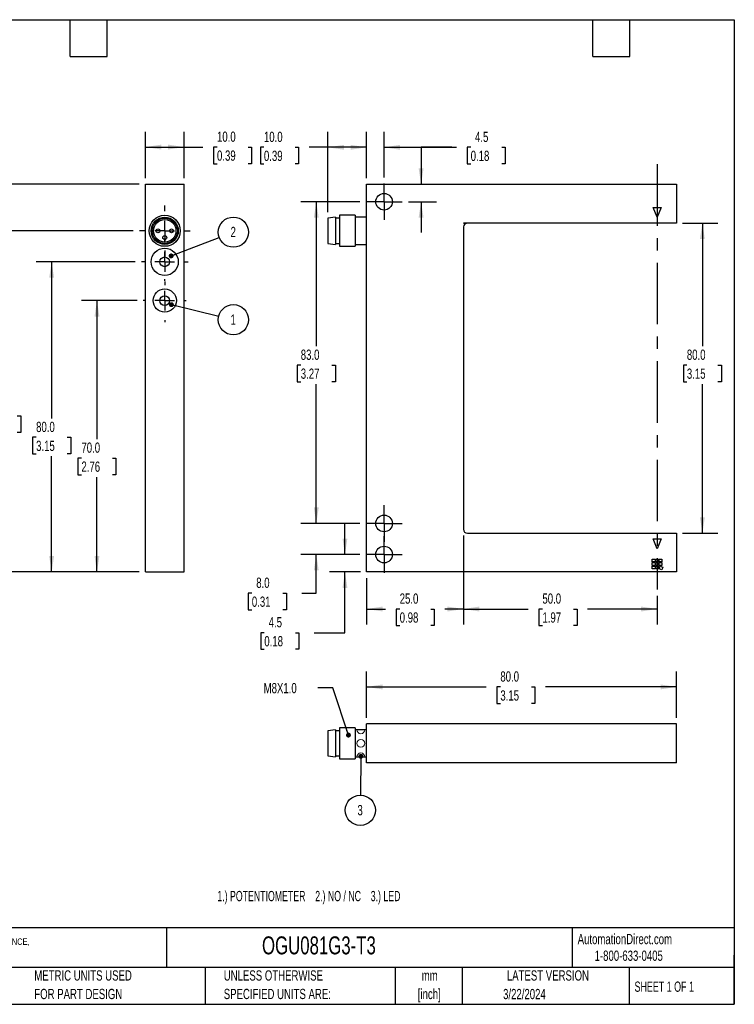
# Model space of a CAD drawing. Header units: millimetres. Extents: x 6 to 273, y 6 to 210.
# Tile 2 of 2: x 125 to 273, y 6 to 210. Entities that reach past the tile are written whole.
import ezdxf

# ---------------------------------------------------------------- set-up
doc = ezdxf.new("R2010")
doc.units = ezdxf.units.MM
doc.linetypes.add('CENTERX2', pattern=[20.32, 12.7, -2.54, 2.54, -2.54])
doc.layers.add('CENTER', color=40, linetype='CENTERX2')
doc.layers.add('DIMENSIONS', color=140, linetype='Continuous', lineweight=25)
doc.layers.add('TEXT', color=140, linetype='Continuous', lineweight=25)
doc.styles.add('SLDTEXTSTYLE1', font='TXT', dxfattribs={"width": 0.7})
doc.styles.add('SLDTEXTSTYLE2', font='TXT', dxfattribs={"width": 0.639535})
doc.styles.add('SLDTEXTSTYLE4', font='TXT', dxfattribs={"width": 0.65})
doc.dimstyles.new('SLDDIMSTYLE0', dxfattribs={"dimtxt": 2.158008, "dimasz": 3.302, "dimexe": 0, "dimexo": 0.0625, "dimgap": 0.539502, "dimtad": 0, "dimtih": 1, "dimtoh": 1, "dimlfac": 1.25, "dimrnd": 1e-09, "dimzin": 4, "dimdsep": 46, "dimtxsty": 'SLDTEXTSTYLE1', "dimsah": 1, "dimcen": 0.09, "dimadec": 0, "dimazin": 1, "dimtfac": 1, "dimtofl": 0, "dimtmove": 0, "dimatfit": 3, "dimfxl": 0, "dimfrac": 2, "dimtolj": 1, "dimtzin": 12, "dimarcsym": 0})
doc.dimstyles.new('SLDDIMSTYLE1', dxfattribs={"dimtxt": 2.158008, "dimasz": 3.302, "dimexe": 0, "dimexo": 0.0625, "dimgap": 0.539502, "dimtad": 0, "dimtih": 1, "dimtoh": 1, "dimlfac": 1.25, "dimrnd": 1e-09, "dimzin": 12, "dimdsep": 46, "dimtxsty": 'SLDTEXTSTYLE1', "dimsah": 1, "dimcen": 0.09, "dimadec": 0, "dimazin": 3, "dimtfac": 1, "dimtmove": 0, "dimatfit": 0, "dimfxl": 0, "dimfrac": 2, "dimtolj": 1, "dimtzin": 12, "dimarcsym": 0})
doc.dimstyles.new('SLDDIMSTYLE2', dxfattribs={"dimtxt": 2.158008, "dimasz": 3.302, "dimexe": 0, "dimexo": 0.0625, "dimgap": 0.539502, "dimtad": 0, "dimtih": 1, "dimtoh": 1, "dimlfac": 1.25, "dimrnd": 1e-09, "dimzin": 4, "dimdsep": 46, "dimtxsty": 'SLDTEXTSTYLE1', "dimsah": 1, "dimcen": 0.09, "dimadec": 0, "dimazin": 1, "dimtfac": 1, "dimtmove": 0, "dimatfit": 0, "dimfxl": 0, "dimfrac": 2, "dimtolj": 1, "dimtzin": 12, "dimarcsym": 0})
doc.dimstyles.new('SLDDIMSTYLE3', dxfattribs={"dimtxt": 0.18, "dimasz": 1.016, "dimexe": 0, "dimexo": 0.0625, "dimgap": 0, "dimtad": 0, "dimtih": 1, "dimtoh": 1, "dimdec": 0, "dimrnd": 1e-09, "dimzin": 0, "dimdsep": 46, "dimtxsty": 'Standard', "dimblk1": 'DOT', "dimblk2": 'DOT', "dimsah": 1, "dimcen": 0.09, "dimadec": 0, "dimazin": 0, "dimtfac": 1.016, "dimtdec": 0, "dimtofl": 0, "dimtmove": 0, "dimatfit": 3, "dimldrblk": 'DOT', "dimfxl": 0, "dimfrac": 2, "dimtolj": 1, "dimtzin": 0, "dimarcsym": 0})

# ---------------------------------------------------------------- blocks, each defined once
blk = doc.blocks.new('_D')
at = {"layer": 'DIMENSIONS'}
for p, q in [((217.11, 103.11), (217.11, 84.75)), ((257.11, 90.67), (257.11, 84.75)), ((217.11, 87.93), (230.5, 87.93)), ((233.42, 87.93), (232.7, 87.93)), ((232.7, 87.93), (232.7, 84.5)), ((239.84, 87.93), (240.56, 87.93)), ((240.56, 87.93), (240.56, 84.5)), ((257.11, 87.93), (242.76, 87.93)), ((232.7, 84.5), (233.42, 84.5)), ((240.56, 84.5), (239.84, 84.5))]:
    blk.add_line(p, q, dxfattribs=at)
for points in [[(217.11, 87.93), (220.41, 87.42), (220.41, 88.44)], [(257.11, 87.93), (253.81, 88.44), (253.81, 87.42)]]:
    blk.add_solid(points, dxfattribs=at)
at = {"layer": 'DIMENSIONS', "char_height": 2.117, "attachment_point": 1, "style": 'SLDTEXTSTYLE1'}
for s, insert in [('50.0', (233.42, 91.14)), ('1.97', (233.42, 87.23))]:
    blk.add_mtext(s, dxfattribs=dict(at, insert=insert))
blk = doc.blocks.new('_D_1')
at = {"layer": 'DIMENSIONS'}
for p, q in [((189.11, 169.85), (189.11, 186.39)), ((197.11, 176.85), (197.11, 186.39)), ((175.9, 183.21), (175.18, 183.21)), ((175.18, 183.21), (175.18, 179.79)), ((182.32, 183.21), (183.04, 183.21)), ((183.04, 183.21), (183.04, 179.79)), ((189.11, 183.21), (185.24, 183.21)), ((197.11, 183.21), (189.11, 183.21)), ((175.18, 179.79), (175.9, 179.79)), ((183.04, 179.79), (182.32, 179.79))]:
    blk.add_line(p, q, dxfattribs=at)
for points in [[(189.11, 183.21), (192.41, 182.71), (192.41, 183.72)], [(197.11, 183.21), (193.81, 183.72), (193.81, 182.71)]]:
    blk.add_solid(points, dxfattribs=at)
at = {"layer": 'DIMENSIONS', "char_height": 2.117, "attachment_point": 1, "style": 'SLDTEXTSTYLE1'}
for s, insert in [('10.0', (175.9, 186.43)), ('0.39', (175.9, 182.51))]:
    blk.add_mtext(s, dxfattribs=dict(at, insert=insert))
blk = doc.blocks.new('_D_2')
at = {"layer": 'DIMENSIONS'}
for p, q in [((197.11, 176.85), (197.11, 186.39)), ((200.71, 177), (200.71, 186.39)), ((197.11, 183.21), (190.76, 183.21)), ((200.71, 183.21), (215.68, 183.21)), ((218.6, 183.21), (217.88, 183.21)), ((217.88, 183.21), (217.88, 179.79)), ((225.02, 183.21), (225.74, 183.21)), ((225.74, 183.21), (225.74, 179.79)), ((217.88, 179.79), (218.6, 179.79)), ((225.74, 179.79), (225.02, 179.79))]:
    blk.add_line(p, q, dxfattribs=at)
for points in [[(197.11, 183.21), (193.81, 183.72), (193.81, 182.71)], [(200.71, 183.21), (204.01, 182.71), (204.01, 183.72)]]:
    blk.add_solid(points, dxfattribs=at)
at = {"layer": 'DIMENSIONS', "char_height": 2.117, "attachment_point": 1, "style": 'SLDTEXTSTYLE1'}
for s, insert in [('4.5', (219.5, 186.43)), ('0.18', (218.6, 182.51))]:
    blk.add_mtext(s, dxfattribs=dict(at, insert=insert))
blk = doc.blocks.new('_D_3')
at = {"layer": 'DIMENSIONS'}
for p, q in [((214.71, 183.21), (208.36, 183.21)), ((208.36, 183.21), (208.36, 175.58)), ((218.6, 183.21), (217.88, 183.21)), ((217.88, 183.21), (217.88, 179.79)), ((225.01, 183.21), (225.74, 183.21)), ((225.74, 183.21), (225.74, 179.79)), ((217.88, 179.79), (218.6, 179.79)), ((225.74, 179.79), (225.01, 179.79)), ((205.73, 171.98), (211.53, 171.98)), ((208.36, 171.98), (208.36, 165.63))]:
    blk.add_line(p, q, dxfattribs=at)
for points in [[(208.36, 175.58), (208.87, 178.88), (207.85, 178.88)], [(208.36, 171.98), (207.85, 168.68), (208.87, 168.68)]]:
    blk.add_solid(points, dxfattribs=at)
at = {"layer": 'DIMENSIONS', "char_height": 2.117, "attachment_point": 1, "style": 'SLDTEXTSTYLE1'}
for s, insert in [('4.5', (219.5, 186.43)), ('0.18', (218.6, 182.51))]:
    blk.add_mtext(s, dxfattribs=dict(at, insert=insert))
blk = doc.blocks.new('_D_4')
at = {"layer": 'DIMENSIONS'}
for p, q in [((192.64, 99.18), (192.64, 105.53)), ((195.69, 99.18), (189.46, 99.18)), ((195.84, 95.58), (189.46, 95.58)), ((192.64, 83.04), (192.64, 95.58)), ((175.98, 83.04), (175.26, 83.04)), ((175.26, 83.04), (175.26, 79.61)), ((182.4, 83.04), (183.12, 83.04)), ((183.12, 83.04), (183.12, 79.61)), ((186.29, 83.04), (192.64, 83.04)), ((175.26, 79.61), (175.98, 79.61)), ((183.12, 79.61), (182.4, 79.61))]:
    blk.add_line(p, q, dxfattribs=at)
for points in [[(192.64, 99.18), (193.14, 102.48), (192.13, 102.48)], [(192.64, 95.58), (192.13, 92.28), (193.14, 92.28)]]:
    blk.add_solid(points, dxfattribs=at)
at = {"layer": 'DIMENSIONS', "char_height": 2.117, "attachment_point": 1, "style": 'SLDTEXTSTYLE1'}
for s, insert in [('4.5', (176.88, 86.26)), ('0.18', (175.98, 82.34))]:
    blk.add_mtext(s, dxfattribs=dict(at, insert=insert))
blk = doc.blocks.new('_D_5')
at = {"layer": 'DIMENSIONS'}
for p, q in [((186.71, 105.58), (186.71, 111.93)), ((195.69, 105.58), (183.54, 105.58)), ((195.69, 99.18), (183.54, 99.18)), ((186.71, 91.2), (186.71, 99.18)), ((173.41, 91.2), (172.68, 91.2)), ((172.68, 91.2), (172.68, 87.77)), ((179.82, 91.2), (180.55, 91.2)), ((180.55, 91.2), (180.55, 87.77)), ((183.71, 91.2), (186.71, 91.2)), ((172.68, 87.77), (173.41, 87.77)), ((180.55, 87.77), (179.82, 87.77))]:
    blk.add_line(p, q, dxfattribs=at)
for points in [[(186.71, 105.58), (187.22, 108.88), (186.21, 108.88)], [(186.71, 99.18), (186.21, 95.88), (187.22, 95.88)]]:
    blk.add_solid(points, dxfattribs=at)
at = {"layer": 'DIMENSIONS', "char_height": 2.117, "attachment_point": 1, "style": 'SLDTEXTSTYLE1'}
for s, insert in [('8.0', (174.31, 94.41)), ('0.31', (173.41, 90.5))]:
    blk.add_mtext(s, dxfattribs=dict(at, insert=insert))
blk = doc.blocks.new('_D_6')
at = {"layer": 'DIMENSIONS'}
for p, q in [((217.11, 103.11), (217.11, 84.75)), ((197.11, 94.31), (197.11, 84.75)), ((197.11, 87.93), (201.02, 87.93)), ((203.94, 87.93), (203.21, 87.93)), ((203.21, 87.93), (203.21, 84.5)), ((210.35, 87.93), (211.08, 87.93)), ((211.08, 87.93), (211.08, 84.5)), ((217.11, 87.93), (213.28, 87.93)), ((203.21, 84.5), (203.94, 84.5)), ((211.08, 84.5), (210.35, 84.5))]:
    blk.add_line(p, q, dxfattribs=at)
for points in [[(197.11, 87.93), (200.41, 87.42), (200.41, 88.44)], [(217.11, 87.93), (213.81, 88.44), (213.81, 87.42)]]:
    blk.add_solid(points, dxfattribs=at)
at = {"layer": 'DIMENSIONS', "char_height": 2.117, "attachment_point": 1, "style": 'SLDTEXTSTYLE1'}
for s, insert in [('25.0', (203.94, 91.14)), ('0.98', (203.94, 87.23))]:
    blk.add_mtext(s, dxfattribs=dict(at, insert=insert))
blk = doc.blocks.new('_D_7')
at = {"layer": 'DIMENSIONS'}
for p, q in [((195.69, 171.98), (183.54, 171.98)), ((186.71, 171.98), (186.71, 142.17)), ((183.51, 138.26), (182.78, 138.26)), ((182.78, 138.26), (182.78, 134.83)), ((189.92, 138.26), (190.65, 138.26)), ((190.65, 138.26), (190.65, 134.83)), ((182.78, 134.83), (183.51, 134.83)), ((186.71, 105.58), (186.71, 134.35)), ((190.65, 134.83), (189.92, 134.83)), ((195.69, 105.58), (183.54, 105.58))]:
    blk.add_line(p, q, dxfattribs=at)
for points in [[(186.71, 171.98), (186.21, 168.68), (187.22, 168.68)], [(186.71, 105.58), (187.22, 108.88), (186.21, 108.88)]]:
    blk.add_solid(points, dxfattribs=at)
at = {"layer": 'DIMENSIONS', "char_height": 2.117, "attachment_point": 1, "style": 'SLDTEXTSTYLE1'}
for s, insert in [('83.0', (183.51, 141.47)), ('3.27', (183.51, 137.56))]:
    blk.add_mtext(s, dxfattribs=dict(at, insert=insert))
blk = doc.blocks.new('_D_8')
at = {"layer": 'DIMENSIONS'}
for p, q in [((262.38, 167.58), (269.63, 167.58)), ((266.46, 167.58), (266.46, 142.17)), ((263.25, 138.26), (262.53, 138.26)), ((262.53, 138.26), (262.53, 134.83)), ((269.66, 138.26), (270.39, 138.26)), ((270.39, 138.26), (270.39, 134.83)), ((262.53, 134.83), (263.25, 134.83)), ((266.46, 103.58), (266.46, 134.35)), ((270.39, 134.83), (269.66, 134.83)), ((262.38, 103.58), (269.63, 103.58))]:
    blk.add_line(p, q, dxfattribs=at)
for points in [[(266.46, 167.58), (265.95, 164.28), (266.96, 164.28)], [(266.46, 103.58), (266.96, 106.88), (265.95, 106.88)]]:
    blk.add_solid(points, dxfattribs=at)
at = {"layer": 'DIMENSIONS', "char_height": 2.117, "attachment_point": 1, "style": 'SLDTEXTSTYLE1'}
for s, insert in [('80.0', (263.25, 141.47)), ('3.15', (263.25, 137.56))]:
    blk.add_mtext(s, dxfattribs=dict(at, insert=insert))
blk = doc.blocks.new('SW_CENTERMARKSYMBOL_0')
at = {"layer": 'CENTER', "color": 0}
for p, q in [((0, 2.032), (0, 3.752)), ((0, 0), (0, 2.032)), ((-2.032, 0), (-3.752, 0)), ((0, 0), (-2.032, 0)), ((0, 0), (0, -2.032)), ((0, 0), (2.032, 0)), ((2.032, 0), (3.752, 0)), ((0, -2.032), (0, -3.752))]:
    blk.add_line(p, q, dxfattribs=at)
blk = doc.blocks.new('SW_CENTERMARKSYMBOL_1')
at = {"layer": 'CENTER', "color": 0}
for p, q in [((0, 2.032), (0, 3.752)), ((-2.032, 0), (-3.752, 0)), ((0, 0), (-2.032, 0)), ((0, 0), (0, 2.032)), ((0, 0), (0, -2.032)), ((0, 0), (2.032, 0)), ((2.032, 0), (3.752, 0)), ((0, -2.032), (0, -3.752))]:
    blk.add_line(p, q, dxfattribs=at)
blk = doc.blocks.new('SW_CENTERMARKSYMBOL_2')
at = {"layer": 'CENTER', "color": 0}
for p, q in [((0, 2.032), (0, 3.752)), ((-2.032, 0), (-3.752, 0)), ((0, 0), (-2.032, 0)), ((0, 0), (0, 2.032)), ((0, 0), (0, -2.032)), ((0, 0), (2.032, 0)), ((2.032, 0), (3.752, 0)), ((0, -2.032), (0, -3.752))]:
    blk.add_line(p, q, dxfattribs=at)
blk = doc.blocks.new('_D_9')
at = {"layer": 'DIMENSIONS'}
for p, q in [((197.11, 65.47), (197.11, 75.03)), ((261.11, 65.47), (261.11, 75.03)), ((197.11, 71.85), (221.81, 71.85)), ((224.73, 71.85), (224.01, 71.85)), ((224.01, 71.85), (224.01, 68.42)), ((231.15, 71.85), (231.87, 71.85)), ((231.87, 71.85), (231.87, 68.42)), ((261.11, 71.85), (234.07, 71.85)), ((224.01, 68.42), (224.73, 68.42)), ((231.87, 68.42), (231.15, 68.42))]:
    blk.add_line(p, q, dxfattribs=at)
for points in [[(197.11, 71.85), (200.41, 71.34), (200.41, 72.36)], [(261.11, 71.85), (257.81, 72.36), (257.81, 71.34)]]:
    blk.add_solid(points, dxfattribs=at)
at = {"layer": 'DIMENSIONS', "char_height": 2.117, "attachment_point": 1, "style": 'SLDTEXTSTYLE1'}
for s, insert in [('80.0', (224.73, 75.06)), ('3.15', (224.73, 71.15))]:
    blk.add_mtext(s, dxfattribs=dict(at, insert=insert))
blk = doc.blocks.new('_Dot')
at = {"color": 0, "linetype": 'ByBlock', "lineweight": -2}
blk.add_line((-0.5, 0), (-1, 0), dxfattribs=at)
at = {"color": 0, "linetype": 'ByBlock', "const_width": 0.5}
blk.add_lwpolyline([(-0.25, 0, 1), (0.25, 0, 1)], format="xyb", close=True, dxfattribs=at)
blk = doc.blocks.new('SW_NOTE_0_10')
at = {"layer": 'DIMENSIONS', "color": 0}
blk.add_circle((-0.03, -3.12), 3.12, dxfattribs=at)
at = {"layer": 'DIMENSIONS', "color": 0, "insert": (-0.07, -2.03), "char_height": 2.12, "attachment_point": 2, "style": 'SLDTEXTSTYLE1'}
blk.add_mtext('3', dxfattribs=at)
blk = doc.blocks.new('_D_10')
at = {"layer": 'DIMENSIONS'}
for p, q in [((149.72, 151.58), (138.24, 151.58)), ((141.42, 151.58), (141.42, 122.99)), ((138.21, 119.08), (137.49, 119.08)), ((137.49, 119.08), (137.49, 115.65)), ((144.62, 119.08), (145.35, 119.08)), ((145.35, 119.08), (145.35, 115.65)), ((137.49, 115.65), (138.21, 115.65)), ((141.42, 95.58), (141.42, 115.16)), ((145.35, 115.65), (144.62, 115.65)), ((150.15, 95.58), (138.24, 95.58))]:
    blk.add_line(p, q, dxfattribs=at)
for points in [[(141.42, 151.58), (140.91, 148.28), (141.93, 148.28)], [(141.42, 95.58), (141.93, 98.88), (140.91, 98.88)]]:
    blk.add_solid(points, dxfattribs=at)
at = {"layer": 'DIMENSIONS', "char_height": 2.117, "attachment_point": 1, "style": 'SLDTEXTSTYLE1'}
for s, insert in [('70.0', (138.21, 122.29)), ('2.76', (138.21, 118.37))]:
    blk.add_mtext(s, dxfattribs=dict(at, insert=insert))
blk = doc.blocks.new('_D_11')
at = {"layer": 'DIMENSIONS'}
for p, q in [((149.32, 159.58), (128.88, 159.58)), ((132.06, 159.58), (132.06, 127.27)), ((128.85, 123.36), (128.12, 123.36)), ((128.12, 123.36), (128.12, 119.93)), ((135.26, 123.36), (135.99, 123.36)), ((135.99, 123.36), (135.99, 119.93)), ((128.12, 119.93), (128.85, 119.93)), ((135.99, 119.93), (135.26, 119.93)), ((132.06, 95.58), (132.06, 119.45)), ((150.15, 95.58), (128.88, 95.58))]:
    blk.add_line(p, q, dxfattribs=at)
for points in [[(132.06, 159.58), (131.55, 156.28), (132.56, 156.28)], [(132.06, 95.58), (132.56, 98.88), (131.55, 98.88)]]:
    blk.add_solid(points, dxfattribs=at)
at = {"layer": 'DIMENSIONS', "char_height": 2.117, "attachment_point": 1, "style": 'SLDTEXTSTYLE1'}
for s, insert in [('80.0', (128.85, 126.57)), ('3.15', (128.85, 122.66))]:
    blk.add_mtext(s, dxfattribs=dict(at, insert=insert))
blk = doc.blocks.new('_D_12')
at = {"layer": 'DIMENSIONS'}
for p, q in [((148.92, 165.98), (118.56, 165.98)), ((121.74, 165.98), (121.74, 131.72)), ((118.53, 127.8), (117.81, 127.8)), ((117.81, 127.8), (117.81, 124.37)), ((124.95, 127.8), (125.67, 127.8)), ((125.67, 127.8), (125.67, 124.37)), ((117.81, 124.37), (118.53, 124.37)), ((125.67, 124.37), (124.95, 124.37)), ((121.74, 95.58), (121.74, 123.89)), ((150.15, 95.58), (118.56, 95.58))]:
    blk.add_line(p, q, dxfattribs=at)
for points in [[(121.74, 165.98), (121.23, 162.68), (122.25, 162.68)], [(121.74, 95.58), (122.25, 98.88), (121.23, 98.88)]]:
    blk.add_solid(points, dxfattribs=at)
at = {"layer": 'DIMENSIONS', "char_height": 2.117, "attachment_point": 1, "style": 'SLDTEXTSTYLE1'}
for s, insert in [('88.0', (118.53, 131.02)), ('3.46', (118.53, 127.1))]:
    blk.add_mtext(s, dxfattribs=dict(at, insert=insert))
blk = doc.blocks.new('_D_13')
at = {"layer": 'DIMENSIONS'}
for p, q in [((150.15, 175.58), (108.24, 175.58)), ((111.42, 175.58), (111.42, 139.18)), ((108.21, 135.26), (107.49, 135.26)), ((107.49, 135.26), (107.49, 131.83)), ((114.62, 135.26), (115.35, 135.26)), ((115.35, 135.26), (115.35, 131.83)), ((107.49, 131.83), (108.21, 131.83)), ((111.42, 95.58), (111.42, 131.35)), ((115.35, 131.83), (114.62, 131.83)), ((150.15, 95.58), (108.24, 95.58))]:
    blk.add_line(p, q, dxfattribs=at)
for points in [[(111.42, 175.58), (110.91, 172.28), (111.93, 172.28)], [(111.42, 95.58), (111.93, 98.88), (110.91, 98.88)]]:
    blk.add_solid(points, dxfattribs=at)
at = {"layer": 'DIMENSIONS', "char_height": 2.117, "attachment_point": 1, "style": 'SLDTEXTSTYLE1'}
for s, insert in [('100.0', (107.31, 138.47)), ('3.94', (108.21, 134.56))]:
    blk.add_mtext(s, dxfattribs=dict(at, insert=insert))
blk = doc.blocks.new('_D_14')
at = {"layer": 'DIMENSIONS'}
for p, q in [((151.42, 176.85), (151.42, 186.44)), ((159.42, 176.85), (159.42, 186.44)), ((151.42, 183.26), (159.42, 183.26)), ((159.42, 183.26), (163.29, 183.26)), ((166.21, 183.26), (165.49, 183.26)), ((165.49, 183.26), (165.49, 179.83)), ((172.62, 183.26), (173.35, 183.26)), ((173.35, 183.26), (173.35, 179.83)), ((165.49, 179.83), (166.21, 179.83)), ((173.35, 179.83), (172.62, 179.83))]:
    blk.add_line(p, q, dxfattribs=at)
for points in [[(151.42, 183.26), (154.72, 182.76), (154.72, 183.77)], [(159.42, 183.26), (156.12, 183.77), (156.12, 182.76)]]:
    blk.add_solid(points, dxfattribs=at)
at = {"layer": 'DIMENSIONS', "char_height": 2.117, "attachment_point": 1, "style": 'SLDTEXTSTYLE1'}
for s, insert in [('10.0', (166.21, 186.47)), ('0.39', (166.21, 182.56))]:
    blk.add_mtext(s, dxfattribs=dict(at, insert=insert))
blk = doc.blocks.new('SW_NOTE_0_11')
at = {"layer": 'DIMENSIONS', "color": 0}
blk.add_circle((2.92, 1.11), 3.12, dxfattribs=at)
at = {"layer": 'DIMENSIONS', "color": 0, "insert": (2.88, 2.21), "char_height": 2.12, "attachment_point": 2, "style": 'SLDTEXTSTYLE1'}
blk.add_mtext('2', dxfattribs=at)
blk = doc.blocks.new('SW_NOTE_0_12')
at = {"layer": 'DIMENSIONS', "color": 0}
blk.add_circle((3.03, -0.74), 3.12, dxfattribs=at)
at = {"layer": 'DIMENSIONS', "color": 0, "insert": (3, 0.35), "char_height": 2.12, "attachment_point": 2, "style": 'SLDTEXTSTYLE1'}
blk.add_mtext('1', dxfattribs=at)
blk = doc.blocks.new('SW_CENTERMARKSYMBOL_3')
at = {"layer": 'CENTER', "color": 0}
for p, q in [((0, 4.064), (0, 5.232)), ((0, 0), (0, 2.032)), ((-4.064, 0), (-5.232, 0)), ((0, 0), (-2.032, 0)), ((0, 0), (0, -2.032)), ((0, 0), (2.032, 0)), ((4.064, 0), (5.232, 0)), ((0, -4.064), (0, -5.232))]:
    blk.add_line(p, q, dxfattribs=at)
blk = doc.blocks.new('SW_CENTERMARKSYMBOL_4')
at = {"layer": 'CENTER', "color": 0}
for p, q in [((0, 4.064), (0, 4.832)), ((0, 0), (0, 2.032)), ((-4.064, 0), (-4.832, 0)), ((0, 0), (-2.032, 0)), ((0, 0), (0, -2.032)), ((0, 0), (2.032, 0)), ((4.064, 0), (4.832, 0)), ((0, -4.064), (0, -4.832))]:
    blk.add_line(p, q, dxfattribs=at)
blk = doc.blocks.new('SW_CENTERMARKSYMBOL_5')
at = {"layer": 'CENTER', "color": 0}
for p, q in [((0, 4.064), (0, 4.432)), ((0, 0), (0, 2.032)), ((-4.064, 0), (-4.432, 0)), ((0, 0), (-2.032, 0)), ((0, 0), (0, -2.032)), ((0, 0), (2.032, 0)), ((4.064, 0), (4.432, 0)), ((0, -4.064), (0, -4.432))]:
    blk.add_line(p, q, dxfattribs=at)

msp = doc.modelspace()

# ---------------------------------------------------------------- linework, layer by layer
for p, q in [((151.4175, 95.5779), (151.4175, 175.5779)), ((151.4175, 175.5779), (159.4175, 175.5779)), ((159.4175, 95.5779), (159.4175, 175.5779)), ((197.1106, 175.5779), (261.1106, 175.5779)), ((197.1106, 95.5779), (197.1106, 175.5779)), ((261.1106, 175.5779), (261.1106, 167.5779)), ((257.1106, 168.7779), (256.3106, 170.7779)), ((256.3106, 170.7779), (257.9106, 170.7779)), ((257.9106, 170.7779), (257.1106, 168.7779)), ((190.7106, 168.7779), (189.1106, 168.5779)), ((190.7106, 168.7779), (190.7106, 163.1779)), ((194.7106, 169.1779), (191.5106, 169.1779)), ((191.5106, 169.1779), (191.5106, 162.7779)), ((194.7106, 169.1779), (194.7106, 162.7779)), ((197.1106, 168.7779), (194.7106, 168.7779)), ((189.1106, 168.5779), (189.1106, 163.3779)), ((191.5106, 168.5779), (190.7106, 168.5779)), ((217.1106, 167.5619), (217.7514, 167.5619)), ((217.1106, 166.7779), (217.1106, 104.3779)), ((261.1106, 167.5779), (217.2698, 167.5779)), ((189.1106, 163.3779), (190.7106, 163.1779)), ((190.7106, 163.3779), (191.5106, 163.3779)), ((191.5106, 162.7779), (194.7106, 162.7779)), ((194.7106, 163.1779), (197.1106, 163.1779)), ((217.9106, 103.5779), (261.1106, 103.5779)), ((256.3106, 102.3779), (257.9106, 102.3779)), ((257.1106, 100.3779), (256.3106, 102.3779)), ((257.9106, 102.3779), (257.1106, 100.3779)), ((261.1106, 103.5779), (261.1106, 95.5779)), ((256.1106, 98.2179), (256.6706, 98.2179)), ((256.1106, 97.6579), (256.1106, 98.2179)), ((256.6706, 97.6579), (256.1106, 97.6579)), ((256.6706, 98.2179), (256.6706, 97.6579)), ((256.8306, 98.2179), (257.3906, 98.2179)), ((256.8306, 97.6579), (256.8306, 98.2179)), ((257.3906, 97.6579), (256.8306, 97.6579)), ((257.3906, 98.2179), (257.3906, 97.6579)), ((257.5506, 98.2179), (258.1106, 98.2179)), ((257.5506, 97.6579), (257.5506, 98.2179)), ((258.1106, 97.6579), (257.5506, 97.6579)), ((258.1106, 98.2179), (258.1106, 97.6579)), ((151.4175, 95.5779), (159.4175, 95.5779)), ((261.1106, 95.5779), (197.1106, 95.5779)), ((256.1106, 97.4979), (256.6706, 97.4979)), ((256.1106, 96.9379), (256.1106, 97.4979)), ((256.6706, 96.9379), (256.1106, 96.9379)), ((256.1106, 96.7779), (256.6706, 96.7779)), ((256.1106, 96.2179), (256.1106, 96.7779)), ((256.6706, 96.2179), (256.1106, 96.2179)), ((256.6706, 97.4979), (256.6706, 96.9379)), ((256.6706, 96.7779), (256.6706, 96.2179)), ((256.8306, 97.4979), (257.3906, 97.4979)), ((256.8306, 96.9379), (256.8306, 97.4979)), ((257.3906, 96.9379), (256.8306, 96.9379)), ((256.8306, 96.7779), (257.3906, 96.7779)), ((256.8306, 96.2179), (256.8306, 96.7779)), ((257.3906, 96.2179), (256.8306, 96.2179)), ((257.3906, 97.4979), (257.3906, 96.9379)), ((257.3906, 96.7779), (257.3906, 96.2179)), ((257.5506, 97.4979), (258.1106, 97.4979)), ((257.5506, 96.9379), (257.5506, 97.4979)), ((258.1106, 96.9379), (257.5506, 96.9379)), ((257.5506, 96.2179), (257.7421, 96.7441)), ((258.0768, 96.0263), (257.5506, 96.2179)), ((257.7421, 96.7441), (258.2683, 96.5526)), ((258.2683, 96.5526), (258.0768, 96.0263)), ((258.1106, 97.4979), (258.1106, 96.9379)), ((190.7106, 63.0041), (189.1106, 62.8041)), ((190.7106, 63.0041), (190.7106, 57.4041)), ((194.7106, 63.4041), (191.5106, 63.4041)), ((191.5106, 63.4041), (191.5106, 57.0041)), ((194.7106, 63.4041), (194.7106, 57.0041)), ((197.1106, 63.0041), (194.7106, 63.0041)), ((197.1106, 56.2041), (197.1106, 64.2041)), ((261.1106, 64.2041), (197.1106, 64.2041)), ((261.1106, 56.2041), (261.1106, 64.2041)), ((189.1106, 62.8041), (189.1106, 57.6041)), ((191.5106, 62.8041), (190.7106, 62.8041)), ((189.1106, 57.6041), (190.7106, 57.4041)), ((190.7106, 57.6041), (191.5106, 57.6041)), ((191.5106, 57.0041), (194.7106, 57.0041)), ((194.7106, 57.4041), (197.1106, 57.4041)), ((261.1106, 56.2041), (197.1106, 56.2041))]:
    msp.add_line(p, q)
at = {"color": 7, "linetype": 'Continuous', "lineweight": 18}
msp.add_line((195.0948, 63.0041), (196.7263, 63.0041), dxfattribs=at)
at = {"color": 179, "linetype": 'Continuous', "lineweight": 18}
msp.add_line((195.0948, 57.4041), (196.7263, 57.4041), dxfattribs=at)
for centre, radius in [((200.7106, 171.9779), 1.72), ((155.4175, 165.9779), 3.2), ((155.4175, 165.9779), 2.8), ((155.4175, 165.9779), 2.6), ((155.4175, 165.9779), 2.32), ((154.0175, 165.9779), 0.4), ((155.4175, 164.5779), 0.4), ((156.8175, 165.9779), 0.4), ((155.4175, 159.5779), 2.8), ((155.4175, 159.5779), 1), ((155.4175, 151.5779), 2.4), ((155.4175, 151.5779), 1), ((200.7106, 105.5779), 1.72), ((200.7106, 99.1779), 1.72)]:
    msp.add_circle(centre, radius)
msp.add_circle((195.9106, 60.2041), 0.8158, dxfattribs=at)
for centre, start, end in [((217.2698, 166.7779), 90, 101.478341), ((217.9106, 166.7779), 101.478341, 180), ((217.9106, 166.7779), 90, 101.478341), ((217.9106, 104.3779), 180, 270)]:
    msp.add_arc(centre, 0.8, start, end)
at = {"color": 7, "linetype": 'Continuous', "lineweight": 18}
msp.add_arc((195.9106, 63.0041), 0.8158, 180, 0, dxfattribs=at)
at = {"color": 179, "linetype": 'Continuous', "lineweight": 18}
msp.add_arc((195.9106, 57.4041), 0.8158, 0, 180, dxfattribs=at)
at = {"layer": 'CENTER'}
msp.add_line((257.1106, 179.7005), (257.1106, 91.9368), dxfattribs=at)
at = {"layer": 'TEXT'}
for p, q in [((6.35, 209.55), (273.05, 209.55)), ((135.89, 201.93), (135.89, 209.55)), ((143.51, 201.93), (143.51, 209.55)), ((243.84, 201.93), (243.84, 209.55)), ((251.46, 201.93), (251.46, 209.55)), ((273.05, 209.55), (273.05, 6.35)), ((135.89, 201.93), (143.51, 201.93)), ((243.84, 201.93), (251.46, 201.93)), ((273.05, 22.1261), (6.35, 22.1261)), ((155.7589, 22.1261), (155.7589, 13.97)), ((239.5754, 22.1261), (239.5754, 13.97)), ((273.05, 6.35), (273.05, 16.51)), ((273.05, 13.97), (6.35, 13.97)), ((163.7802, 13.97), (163.7802, 6.35)), ((203.0243, 13.97), (203.0243, 6.35)), ((216.8121, 13.97), (216.8121, 6.35)), ((251.3487, 13.97), (251.3487, 6.35)), ((6.35, 6.35), (273.05, 6.35))]:
    msp.add_line(p, q, dxfattribs=at)

# ---------------------------------------------------------------- block references
at = {"layer": 'CENTER'}
for name, p in [('SW_CENTERMARKSYMBOL_0', (200.7106, 171.9779)), ('SW_CENTERMARKSYMBOL_3', (155.4175, 165.9779)), ('SW_CENTERMARKSYMBOL_4', (155.4175, 159.5779)), ('SW_CENTERMARKSYMBOL_5', (155.4175, 151.5779)), ('SW_CENTERMARKSYMBOL_1', (200.7106, 105.5779)), ('SW_CENTERMARKSYMBOL_2', (200.7106, 99.1779))]:
    msp.add_blockref(name, p, dxfattribs=at)
at = {"layer": 'DIMENSIONS'}
for name, p in [('SW_NOTE_0_11', (166.6787, 164.5871)), ('SW_NOTE_0_12', (166.5625, 148.3611)), ('SW_NOTE_0_10', (195.8421, 49.5132))]:
    msp.add_blockref(name, p, dxfattribs=at)

# ---------------------------------------------------------------- texts
at = {"color": 179, "linetype": 'Continuous', "lineweight": 18, "char_height": 2.116667, "attachment_point": 1, "style": 'SLDTEXTSTYLE1'}
for s, insert in [('AutomationDirect.com', (240.695, 20.8765)), ('1-800-633-0405', (244.1916, 17.437))]:
    msp.add_mtext(s, dxfattribs=dict(at, insert=insert))
at = {"layer": 'DIMENSIONS', "attachment_point": 1}
for s, insert, char_height, style in [('M8X1.0', (175.8434, 72.6609), 2.11667, 'SLDTEXTSTYLE1'), ('1.) POTENTIOMETER    2.) NO / NC    3.) LED', (166.278, 29.7494), 2.116667, 'SLDTEXTSTYLE2')]:
    msp.add_mtext(s, dxfattribs=dict(at, insert=insert, char_height=char_height, style=style))
at = {"layer": 'TEXT'}
for s, insert, char_height, attachment_point, style in [('OGU081G3-T3', (175.5018, 20.3644), 3.704167, 1, 'SLDTEXTSTYLE1'), ('DI-SORIC PHOTOELECTRIC FORK SENSOR, U-FRAME, DIE-CAST ZINC HOUSING, THROUGH-BEAM, VISIBLE RED LIGHT EMISSION, 0-80MM SENSING DISTANCE,', (7.9657, 19.9452), 1.3229167, 1, 'SLDTEXTSTYLE1'), ('METRIC UNITS USED', (128.4784, 13.364), 2.116667, 1, 'SLDTEXTSTYLE1'), ('UNLESS OTHERWISE', (167.6079, 13.364), 2.116667, 1, 'SLDTEXTSTYLE1'), ('mm', (210.1304, 13.3613), 2.11667, 2, 'SLDTEXTSTYLE1'), ('LATEST VERSION', (234.5521, 13.364), 2.116667, 2, 'SLDTEXTSTYLE1'), ('SHEET 1 OF 1', (252.4413, 11.0515), 2.116667, 1, 'SLDTEXTSTYLE4'), ('FOR PART DESIGN', (128.4784, 9.5418), 2.116667, 1, 'SLDTEXTSTYLE1'), ('SPECIFIED UNITS ARE:', (167.6079, 9.5418), 2.116667, 1, 'SLDTEXTSTYLE1'), ('[inch]', (210.0466, 9.5391), 2.11667, 2, 'SLDTEXTSTYLE1'), ('3/22/2024', (229.7015, 9.5275), 2.11667, 2, 'SLDTEXTSTYLE1')]:
    msp.add_mtext(s, dxfattribs=dict(at, insert=insert, char_height=char_height, attachment_point=attachment_point, style=style))

# ---------------------------------------------------------------- dimensions: what is measured, and where the dimension line sits
at = {"layer": 'DIMENSIONS'}
for base, p1, p2, dimstyle, picture, middle in [((159.4175, 183.2631), (151.4175, 175.5779), (159.4175, 175.5779), 'SLDDIMSTYLE0', '_D_14', (169.4176, 183.2631)), ((189.1106, 183.2149), (197.1106, 175.5779), (189.1106, 168.5779), 'SLDDIMSTYLE0', '_D_1', (179.1106, 183.2149)), ((200.7106, 183.2149), (197.1106, 175.5779), (200.7106, 175.7299), 'SLDDIMSTYLE1', '_D_2', (221.8102, 183.2149)), ((217.1106, 87.9294), (197.1106, 95.5779), (217.1106, 104.3779), 'SLDDIMSTYLE0', '_D_6', (207.1455, 87.9294)), ((257.1106, 87.9294), (217.1106, 104.3779), (257.1106, 91.9368), 'SLDDIMSTYLE0', '_D', (236.6293, 87.9294)), ((197.1106, 71.8502), (261.1106, 64.2041), (197.1106, 64.2041), 'SLDDIMSTYLE0', '_D_9', (227.9389, 71.8502))]:
    dim = msp.add_linear_dim(base=base, p1=p1, p2=p2, dimstyle=dimstyle, dxfattribs=at)
    dim.commit()
    dim.dimension.update_dxf_attribs({"geometry": picture, "text_midpoint": middle, "dimtype": 160})
for base, p1, p2, dimstyle, picture, middle in [((208.36, 175.5779), (204.4626, 171.9779), (197.1106, 175.5779), 'SLDDIMSTYLE1', '_D_3', (208.36, 183.2149)), ((111.4174, 175.5779), (151.4175, 95.5779), (151.4175, 175.5779), 'SLDDIMSTYLE0', '_D_13', (111.4174, 135.2632)), ((186.7146, 171.9779), (196.9586, 105.5779), (196.9586, 171.9779), 'SLDDIMSTYLE0', '_D_7', (186.7146, 138.2594)), ((266.4565, 167.5779), (261.1106, 103.5779), (261.1106, 167.5779), 'SLDDIMSTYLE0', '_D_8', (266.4565, 138.2594)), ((121.7392, 165.9779), (151.4175, 95.5779), (150.1855, 165.9779), 'SLDDIMSTYLE0', '_D_12', (121.7392, 127.8041)), ((132.055, 159.5779), (151.4175, 95.5779), (150.5855, 159.5779), 'SLDDIMSTYLE0', '_D_11', (132.055, 123.3604)), ((141.4174, 151.5779), (151.4175, 95.5779), (150.9855, 151.5779), 'SLDDIMSTYLE0', '_D_10', (141.4174, 119.0753)), ((186.7146, 105.5779), (196.9586, 99.1779), (196.9586, 105.5779), 'SLDDIMSTYLE2', '_D_5', (186.7146, 91.1966)), ((192.6363, 95.5779), (196.9586, 99.1779), (197.1106, 95.5779), 'SLDDIMSTYLE1', '_D_4', (192.6363, 83.0437))]:
    dim = msp.add_linear_dim(base=base, p1=p1, p2=p2, angle=90, dimstyle=dimstyle, dxfattribs=at)
    dim.commit()
    dim.dimension.update_dxf_attribs({"geometry": picture, "text_midpoint": middle, "dimtype": 160})

# ---------------------------------------------------------------- leaders
for points in [[(156.737, 160.7974), (166.6787, 164.5871)], [(156.7929, 150.7392), (166.5625, 148.3611)], [(193.3557, 61.9061), (190.157, 71.6868), (187.0667, 71.6868)], [(195.9262, 57.535), (195.8421, 49.5132)]]:
    msp.add_leader(points, dimstyle='SLDDIMSTYLE3', dxfattribs=at)

doc.saveas('drawing.dxf')
